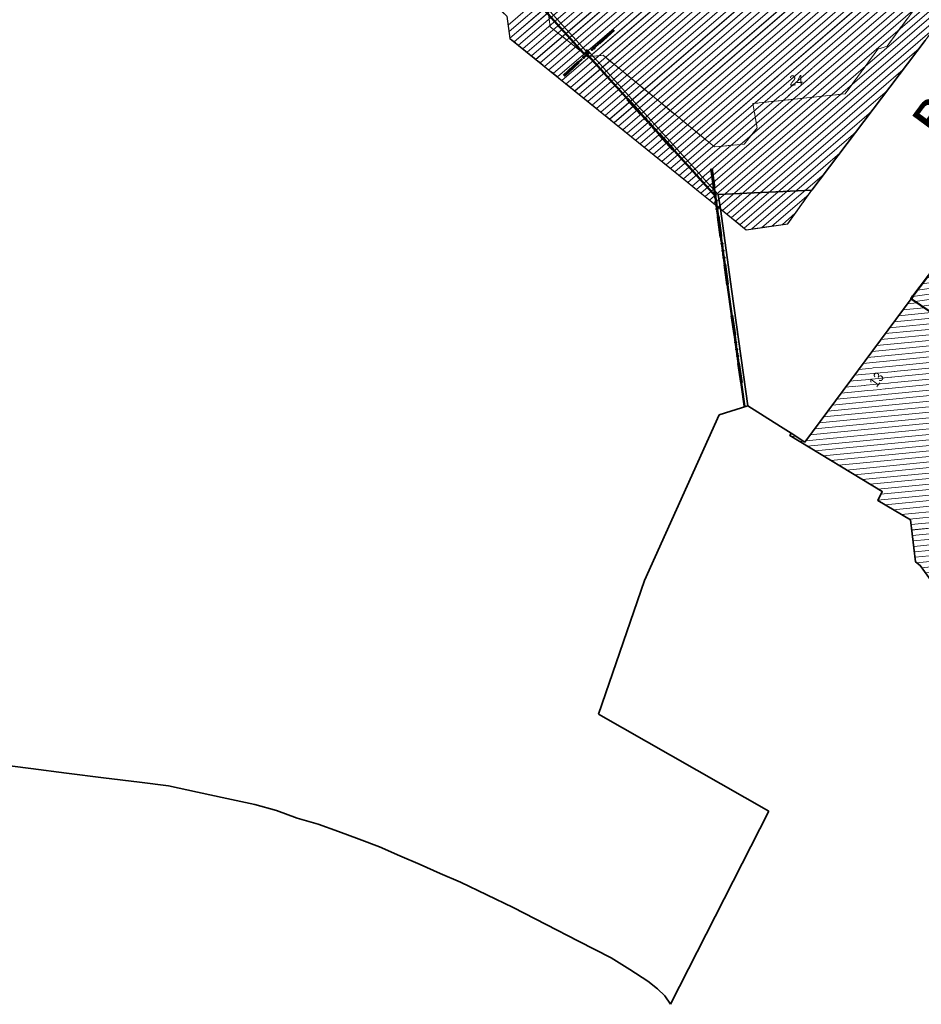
# Model space of a CAD drawing. Header units: millimetres. Extents: x 32365810 to 32368499, y 5620272 to 5622478.
# Tile 10 of 249: x 32366389 to 32366451, y 5620557 to 5620624. Entities that reach past the tile are written whole.
import ezdxf

# ---------------------------------------------------------------- set-up
doc = ezdxf.new("R2010")
doc.units = ezdxf.units.MM
for name, pattern in [('1600.1047', [0]), ('1600.2013', [0, 0]), ('1600.2028', [0]), ('1600.2305', [0.75, 0.5, 0, 0, -0.25]), ('1600.2505', [0]), ('1600.2507', [0])]:
    doc.linetypes.add(name, pattern=pattern)
doc.layers.get('0').update_dxf_attribs({"color": 1, "linetype": 'CONTINUOUS'})
doc.layers.add('_K_Flurstücke_Grenzpunkte', color=251, linetype='CONTINUOUS', lineweight=50)
doc.layers.add('_K_Gebäude', color=251, linetype='CONTINUOUS')
doc.layers.add('_K_Lagebezeichnungen', color=251, linetype='CONTINUOUS')
for name, color, linetype, transparency in [('Flurstücke_Grenzpunkte', 11, 'CONTINUOUS', 0.75), ('Gebäude', 31, 'CONTINUOUS', 0.75), ('Lagebezeichnungen', 12, 'CONTINUOUS', 0.75)]:
    doc.layers.add(name, color=color, linetype=linetype, transparency=transparency)
doc.styles.add('Flurstücksnummer - K 10 700', font='ariali.ttf')
doc.styles.add('Hausnummern NRW', font='arial.ttf', dxfattribs={"width": 0.85})
doc.styles.add('Name - Bauwerken u. Einrichtungen - F 10', font='arialbd.ttf')

# ---------------------------------------------------------------- blocks, each defined once
blk = doc.blocks.new('Flurgrenze_ Begleitsignatur')
at = {"color": 0, "lineweight": -2}
for p, q in [((-0.29, 0), (-0.12, 0)), ((0.12, 0), (0.29, 0))]:
    blk.add_line(p, q, dxfattribs=at)
for p in [(-0.06, 0), (0, 0), (0.06, 0)]:
    blk.add_point(p, dxfattribs=at)
blk = doc.blocks.new('O57')
at = {"layer": 'Gebäude', "color": 7, "linetype": '1600.2507', "lineweight": 18}
for p, q in [((32365902.548, 5622016.155), (32365902.15, 5622016.003)), ((32365904.001, 5622013.363), (32365902.548, 5622016.155)), ((32365902.15, 5622016.003), (32365902.906, 5622014.622)), ((32365902.906, 5622014.622), (32365902.318, 5622012.321)), ((32365904.581, 5622013.187), (32365904.001, 5622013.363)), ((32365906.235, 5622010.511), (32365904.581, 5622013.187)), ((32365902.318, 5622012.321), (32365904.402, 5622008.803)), ((32365906.11, 5622009.718), (32365906.235, 5622010.511)), ((32365907.808, 5622006.938), (32365906.11, 5622009.718)), ((32365904.402, 5622008.803), (32365903.902, 5622006.482)), ((32365908.75, 5622006.664), (32365907.808, 5622006.938)), ((32365903.902, 5622006.482), (32365911.925, 5621993.634)), ((32365911.253, 5622002.4), (32365908.75, 5622006.664)), ((32365968.425, 5622006.091), (32365964.745, 5622001.305)), ((32365969.021, 5622005.605), (32365968.425, 5622006.091)), ((32365968.554, 5622005.033), (32365969.021, 5622005.605)), ((32365968.366, 5622002.784), (32365968.554, 5622005.033)), ((32365958.687, 5621989.88), (32365968.366, 5622002.784)), ((32365910.704, 5622000.398), (32365911.253, 5622002.4)), ((32365962.718, 5622001.458), (32365959.25, 5621996.919)), ((32365963.792, 5622000.783), (32365962.718, 5622001.458)), ((32365964.745, 5622001.305), (32365963.792, 5622000.783)), ((32365912.539, 5621997.839), (32365910.704, 5622000.398)), ((32365913.413, 5621997.724), (32365912.539, 5621997.839)), ((32365914.874, 5621995.629), (32365913.413, 5621997.724)), ((32365959.25, 5621996.919), (32365959.644, 5621994.532)), ((32365914.535, 5621993.561), (32365914.874, 5621995.629)), ((32365959.644, 5621994.532), (32365948.722, 5621979.615)), ((32365911.925, 5621993.634), (32365911.716, 5621991.954)), ((32365924.187, 5621984.6), (32365914.535, 5621993.561)), ((32365911.716, 5621991.954), (32365922.797, 5621981.672)), ((32365951.329, 5621980.008), (32365958.687, 5621989.88)), ((32365925.28, 5621984.719), (32365924.187, 5621984.6)), ((32365925.743, 5621980.952), (32365925.28, 5621984.719)), ((32365922.797, 5621981.672), (32365923.011, 5621980.154)), ((32365928.316, 5621978.898), (32365925.743, 5621980.952)), ((32365923.011, 5621980.154), (32365935.09, 5621970.368)), ((32365943.597, 5621969.81), (32365951.329, 5621980.008)), ((32365948.088, 5621979.41), (32365945.871, 5621976.375)), ((32365948.722, 5621979.615), (32365948.088, 5621979.41)), ((32365928.675, 5621978.934), (32365928.316, 5621978.898)), ((32365929.354, 5621979.003), (32365928.675, 5621978.934)), ((32365936.952, 5621972.755), (32365929.354, 5621979.003)), ((32365945.871, 5621976.375), (32365939.579, 5621975.709)), ((32365939.579, 5621975.709), (32365939.858, 5621974.05)), ((32365939.858, 5621974.05), (32365938.99, 5621972.944)), ((32365938.99, 5621972.944), (32365936.952, 5621972.755)), ((32365935.09, 5621970.368), (32365935.875, 5621969.732)), ((32365941.952, 5621967.505), (32365943.597, 5621969.81)), ((32365935.875, 5621969.732), (32365936.769, 5621969.006)), ((32365936.769, 5621969.006), (32365937.356, 5621968.531)), ((32365937.356, 5621968.531), (32365939.116, 5621967.106)), ((32365939.116, 5621967.106), (32365941.952, 5621967.505))]:
    blk.add_line(p, q, dxfattribs=at)
blk = doc.blocks.new('O343')
at = {"layer": 'Flurstücke_Grenzpunkte', "color": 251, "linetype": '1600.2013', "lineweight": 50, "true_color": 0x566563}
for p, q in [((32365936.995167, 5621969.486844), (32365937.133167, 5621968.499844)), ((32365937.13317, 5621968.499827), (32365937.92217, 5621962.859827)), ((32365937.922171, 5621962.859817), (32365939.012171, 5621955.070817))]:
    blk.add_line(p, q, dxfattribs=at)
at = {"layer": 'Flurstücke_Grenzpunkte', "color": 251, "lineweight": 50, "true_color": 0x566563, "xscale": 5, "yscale": 5, "zscale": 5}
for p, rotation in [((32365937.064167, 5621968.993344), 277.959362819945), ((32365937.52767, 5621965.679827), 277.963632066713), ((32365938.467171, 5621958.965317), 277.966291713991)]:
    blk.add_blockref('Flurgrenze_ Begleitsignatur', p, dxfattribs=dict(at, rotation=rotation))
blk = doc.blocks.new('O365')
at = {"layer": 'Flurstücke_Grenzpunkte', "color": 251, "linetype": '1600.2013', "lineweight": 50, "true_color": 0x566563}
blk.add_line((32365928.104358, 5621979.228819), (32365937.051358, 5621969.366819), dxfattribs=at)
at = {"layer": 'Flurstücke_Grenzpunkte', "color": 251, "lineweight": 50, "true_color": 0x566563, "xscale": 5, "yscale": 5, "zscale": 5, "rotation": 312.214932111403}
blk.add_blockref('Flurgrenze_ Begleitsignatur', (32365932.577858, 5621974.297819), dxfattribs=at)
blk = doc.blocks.new('O381')
at = {"layer": 'Flurstücke_Grenzpunkte', "color": 251, "linetype": '1600.2013', "lineweight": 50, "true_color": 0x566563}
blk.add_line((32365918.260325, 5621989.916856), (32365928.021325, 5621979.152856), dxfattribs=at)
at = {"layer": 'Flurstücke_Grenzpunkte', "color": 251, "lineweight": 50, "true_color": 0x566563, "xscale": 5, "yscale": 5, "zscale": 5, "rotation": 312.202339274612}
blk.add_blockref('Flurgrenze_ Begleitsignatur', (32365923.140825, 5621984.534856), dxfattribs=at)
blk = doc.blocks.new('O385')
at = {"layer": 'Flurstücke_Grenzpunkte', "color": 251, "linetype": '1600.2013', "lineweight": 50, "true_color": 0x566563}
blk.add_line((32365928.339947, 5621979.138057), (32365928.422947, 5621979.214057), dxfattribs=at)
at = {"layer": 'Flurstücke_Grenzpunkte', "color": 251, "lineweight": 50, "true_color": 0x566563, "xscale": 5, "yscale": 5, "zscale": 5, "rotation": 42.479170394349}
blk.add_blockref('Flurgrenze_ Begleitsignatur', (32365928.381447, 5621979.176057), dxfattribs=at)
blk = doc.blocks.new('O446')
at = {"layer": 'Gebäude', "color": 7, "linetype": '1600.2305', "lineweight": 18}
for p, q in [((32365902.15, 5622016.003), (32365902.906, 5622014.622)), ((32365902.906, 5622014.622), (32365902.318, 5622012.321)), ((32365902.318, 5622012.321), (32365904.402, 5622008.803)), ((32365904.402, 5622008.803), (32365903.902, 5622006.482)), ((32365903.902, 5622006.482), (32365911.925, 5621993.634)), ((32365968.554, 5622005.033), (32365969.021, 5622005.605)), ((32365968.366, 5622002.784), (32365968.554, 5622005.033)), ((32365958.687, 5621989.88), (32365968.366, 5622002.784)), ((32365911.925, 5621993.634), (32365911.716, 5621991.954)), ((32365911.716, 5621991.954), (32365922.797, 5621981.672)), ((32365951.329, 5621980.008), (32365958.687, 5621989.88)), ((32365922.797, 5621981.672), (32365923.011, 5621980.154)), ((32365923.011, 5621980.154), (32365935.09, 5621970.368)), ((32365943.597, 5621969.81), (32365951.329, 5621980.008)), ((32365935.09, 5621970.368), (32365935.875, 5621969.732)), ((32365941.952, 5621967.505), (32365943.597, 5621969.81)), ((32365935.875, 5621969.732), (32365936.769, 5621969.006)), ((32365936.769, 5621969.006), (32365937.356, 5621968.531)), ((32365937.356, 5621968.531), (32365939.116, 5621967.106)), ((32365939.116, 5621967.106), (32365941.952, 5621967.505))]:
    blk.add_line(p, q, dxfattribs=at)
blk = doc.blocks.new('O788')
at = {"layer": 'Flurstücke_Grenzpunkte', "color": 7, "linetype": '1600.2028', "lineweight": 35}
for p, q in [((32365950.359, 5621962.4), (32365943.127, 5621952.633)), ((32365957.633, 5621957.465), (32365950.359, 5621962.4)), ((32365960.686, 5621955.393), (32365957.633, 5621957.465)), ((32365961.309, 5621954.97), (32365960.686, 5621955.393)), ((32365962.962, 5621954.528), (32365961.309, 5621954.97)), ((32365963.072, 5621954.66), (32365962.962, 5621954.528)), ((32365971.079, 5621947.828), (32365963.072, 5621954.66)), ((32365942.175, 5621953.237), (32365942.096, 5621953.076)), ((32365942.096, 5621953.076), (32365948.385, 5621949.259)), ((32365943.127, 5621952.633), (32365942.175, 5621953.237)), ((32365948.385, 5621949.259), (32365948.085, 5621948.65)), ((32365948.085, 5621948.65), (32365950.321, 5621947.335)), ((32365962.863, 5621937.845), (32365971.079, 5621947.828)), ((32365950.321, 5621947.335), (32365950.671, 5621944.469)), ((32365950.671, 5621944.469), (32365950.993, 5621944.206)), ((32365950.993, 5621944.206), (32365953.661, 5621940.478)), ((32365953.661, 5621940.478), (32365956.559, 5621936.431)), ((32365958.67, 5621935.44), (32365962.422, 5621938.419)), ((32365962.422, 5621938.419), (32365962.863, 5621937.845)), ((32365956.559, 5621936.431), (32365958.67, 5621935.44))]:
    blk.add_line(p, q, dxfattribs=at)
at = {"layer": 'Flurstücke_Grenzpunkte', "color": 7, "lineweight": 18, "insert": (32365957.41, 5621949.156), "char_height": 0.95, "attachment_point": 5, "line_spacing_factor": 0.69, "style": 'Flurstücksnummer - K 10 700', "bg_fill": 2}
blk.add_mtext('\\S1163/163;', dxfattribs=at)
blk = doc.blocks.new('O898')
at = {"layer": 'Flurstücke_Grenzpunkte', "color": 7, "linetype": '1600.2028', "lineweight": 35}
for p, q in [((32365951.329, 5621980.008), (32365943.597, 5621969.81)), ((32365943.597, 5621969.81), (32365937.218, 5621969.518)), ((32365950.484, 5621962.568), (32365956.182, 5621970.109)), ((32365937.218, 5621969.518), (32365937.356, 5621968.531)), ((32365937.356, 5621968.531), (32365938.145, 5621962.891)), ((32365938.145, 5621962.891), (32365939.235, 5621955.102)), ((32365950.359, 5621962.4), (32365943.127, 5621952.633)), ((32365950.359, 5621962.4), (32365950.484, 5621962.568)), ((32365939.235, 5621955.102), (32365941.451, 5621953.695)), ((32365941.451, 5621953.695), (32365942.175, 5621953.237)), ((32365943.127, 5621952.633), (32365942.175, 5621953.237))]:
    blk.add_line(p, q, dxfattribs=at)
blk = doc.blocks.new('O997')
at = {"layer": 'Flurstücke_Grenzpunkte', "color": 7, "linetype": '1600.2028', "lineweight": 35}
for p, q in [((32365928.188, 5621979.304), (32365918.427, 5621990.068)), ((32365928.271, 5621979.38), (32365928.188, 5621979.304)), ((32365937.218, 5621969.518), (32365928.271, 5621979.38)), ((32365937.218, 5621969.518), (32365937.356, 5621968.531)), ((32365937.356, 5621968.531), (32365938.145, 5621962.891)), ((32365938.145, 5621962.891), (32365939.235, 5621955.102)), ((32365937.276, 5621954.48), (32365939.235, 5621955.102)), ((32365932.175, 5621943.183), (32365937.276, 5621954.48)), ((32365929.051, 5621934.087), (32365932.175, 5621943.183)), ((32365940.66, 5621927.469), (32365929.051, 5621934.087)), ((32365887.886, 5621930.678), (32365890.323, 5621930.371)), ((32365890.323, 5621930.371), (32365892.771, 5621930.062)), ((32365892.771, 5621930.062), (32365895.282, 5621929.746)), ((32365895.282, 5621929.746), (32365897.746, 5621929.436)), ((32365897.746, 5621929.436), (32365899.729, 5621929.187)), ((32365899.729, 5621929.187), (32365901.71, 5621928.762)), ((32365901.71, 5621928.762), (32365903.689, 5621928.338)), ((32365903.689, 5621928.338), (32365905.617, 5621927.924)), ((32365905.617, 5621927.924), (32365907.079, 5621927.523)), ((32365907.079, 5621927.523), (32365908.488, 5621926.999)), ((32365933.959, 5621914.301), (32365940.66, 5621927.469)), ((32365908.488, 5621926.999), (32365909.918, 5621926.586)), ((32365909.918, 5621926.586), (32365911.313, 5621926.071)), ((32365911.313, 5621926.071), (32365912.723, 5621925.551)), ((32365912.723, 5621925.551), (32365914.115, 5621925.037)), ((32365914.115, 5621925.037), (32365915.503, 5621924.43)), ((32365915.503, 5621924.43), (32365916.888, 5621923.824)), ((32365916.888, 5621923.824), (32365918.258, 5621923.225)), ((32365918.258, 5621923.225), (32365919.637, 5621922.623)), ((32365919.637, 5621922.623), (32365923.224, 5621920.892)), ((32365923.224, 5621920.892), (32365925.47, 5621919.744)), ((32365925.47, 5621919.744), (32365927.681, 5621918.614)), ((32365927.681, 5621918.614), (32365929.901, 5621917.479)), ((32365929.901, 5621917.479), (32365931.18, 5621916.676)), ((32365931.18, 5621916.676), (32365932.42, 5621915.869)), ((32365932.42, 5621915.869), (32365933.07, 5621915.364)), ((32365933.07, 5621915.364), (32365933.581, 5621914.884)), ((32365933.581, 5621914.884), (32365933.959, 5621914.301))]:
    blk.add_line(p, q, dxfattribs=at)
blk = doc.blocks.new('O1044')
at = {"layer": 'Flurstücke_Grenzpunkte', "color": 7, "linetype": '1600.2028', "lineweight": 35}
for p, q in [((32365928.188, 5621979.304), (32365918.427, 5621990.068)), ((32365951.329, 5621980.008), (32365943.597, 5621969.81)), ((32365928.271, 5621979.38), (32365928.188, 5621979.304)), ((32365937.218, 5621969.518), (32365928.271, 5621979.38)), ((32365943.597, 5621969.81), (32365937.218, 5621969.518))]:
    blk.add_line(p, q, dxfattribs=at)
blk = doc.blocks.new('O1563')
at = {"layer": 'Flurstücke_Grenzpunkte', "color": 7, "linetype": '1600.2028', "lineweight": 35}
for p, q in [((32365950.484, 5621962.568), (32365956.182, 5621970.109)), ((32365956.182, 5621970.109), (32365966.128, 5621962.642)), ((32365950.359, 5621962.4), (32365950.484, 5621962.568)), ((32365957.633, 5621957.465), (32365950.359, 5621962.4)), ((32365966.128, 5621962.642), (32365966.668, 5621962.236)), ((32365966.668, 5621962.236), (32365979.735, 5621952.428)), ((32365960.686, 5621955.393), (32365957.633, 5621957.465)), ((32365961.309, 5621954.97), (32365960.686, 5621955.393)), ((32365962.962, 5621954.528), (32365961.309, 5621954.97)), ((32365963.072, 5621954.66), (32365962.962, 5621954.528)), ((32365971.079, 5621947.828), (32365963.072, 5621954.66)), ((32365976.868, 5621948.359), (32365979.735, 5621952.428)), ((32365974.669, 5621945.238), (32365976.868, 5621948.359)), ((32365971.876, 5621947.148), (32365971.079, 5621947.828)), ((32365974.669, 5621945.238), (32365971.876, 5621947.148))]:
    blk.add_line(p, q, dxfattribs=at)
at = {"layer": 'Flurstücke_Grenzpunkte', "color": 7, "lineweight": 18, "insert": (32365967.657, 5621957.923), "char_height": 0.95, "attachment_point": 5, "line_spacing_factor": 0.69, "style": 'Flurstücksnummer - K 10 700', "bg_fill": 2}
blk.add_mtext('\\S921/168;', dxfattribs=at)
blk = doc.blocks.new('O2405')
at = {"layer": 'Gebäude', "color": 7, "linetype": '1600.2505', "lineweight": 18}
for p, q in [((32365956.182, 5621970.109), (32365950.484, 5621962.568)), ((32365966.128, 5621962.642), (32365956.182, 5621970.109)), ((32365950.484, 5621962.568), (32365950.359, 5621962.4)), ((32365950.359, 5621962.4), (32365957.633, 5621957.465)), ((32365963.682, 5621959.384), (32365966.128, 5621962.642)), ((32365960.686, 5621955.393), (32365963.682, 5621959.384)), ((32365957.633, 5621957.465), (32365960.686, 5621955.393))]:
    blk.add_line(p, q, dxfattribs=at)
at = {"layer": 'Lagebezeichnungen', "color": 7, "lineweight": 18, "insert": (32365954.857, 5621965.523), "char_height": 0.7, "attachment_point": 8, "rotation": 52.93514, "line_spacing_factor": 0.69, "style": 'Hausnummern NRW', "bg_fill": 2}
blk.add_mtext('11', dxfattribs=at)
blk = doc.blocks.new('O2844')
at = {"layer": 'Gebäude', "color": 7, "linetype": '1600.2505', "lineweight": 18}
for p, q in [((32365922.797, 5621981.672), (32365923.011, 5621980.154)), ((32365923.011, 5621980.154), (32365935.09, 5621970.368)), ((32365943.597, 5621969.81), (32365951.329, 5621980.008)), ((32365935.09, 5621970.368), (32365935.875, 5621969.732)), ((32365941.952, 5621967.505), (32365943.597, 5621969.81)), ((32365935.875, 5621969.732), (32365936.769, 5621969.006)), ((32365936.769, 5621969.006), (32365937.356, 5621968.531)), ((32365937.356, 5621968.531), (32365939.116, 5621967.106)), ((32365939.116, 5621967.106), (32365941.952, 5621967.505))]:
    blk.add_line(p, q, dxfattribs=at)
at = {"layer": 'Lagebezeichnungen', "color": 7, "lineweight": 18, "insert": (32365942.525, 5621977.297), "char_height": 0.7, "attachment_point": 5, "rotation": 2.46689, "line_spacing_factor": 0.69, "style": 'Hausnummern NRW', "bg_fill": 2}
blk.add_mtext('24', dxfattribs=at)
blk = doc.blocks.new('O2858')
at = {"layer": 'Gebäude', "color": 7, "linetype": '1600.2505', "lineweight": 18}
for p, q in [((32365950.359, 5621962.4), (32365943.127, 5621952.633)), ((32365950.359, 5621962.4), (32365957.633, 5621957.465)), ((32365957.633, 5621957.465), (32365960.686, 5621955.393)), ((32365960.686, 5621955.393), (32365961.309, 5621954.97)), ((32365961.309, 5621954.97), (32365962.962, 5621954.528)), ((32365962.962, 5621954.528), (32365963.072, 5621954.66)), ((32365963.072, 5621954.66), (32365971.079, 5621947.828)), ((32365942.175, 5621953.237), (32365942.096, 5621953.076)), ((32365942.096, 5621953.076), (32365948.385, 5621949.259)), ((32365943.127, 5621952.633), (32365942.175, 5621953.237)), ((32365948.385, 5621949.259), (32365948.085, 5621948.65)), ((32365948.085, 5621948.65), (32365950.321, 5621947.335)), ((32365971.079, 5621947.828), (32365962.863, 5621937.845)), ((32365950.321, 5621947.335), (32365950.671, 5621944.469)), ((32365950.671, 5621944.469), (32365950.993, 5621944.206)), ((32365950.993, 5621944.206), (32365953.661, 5621940.478)), ((32365953.661, 5621940.478), (32365956.559, 5621936.431)), ((32365958.67, 5621935.44), (32365962.422, 5621938.419)), ((32365962.422, 5621938.419), (32365962.863, 5621937.845)), ((32365956.559, 5621936.431), (32365958.67, 5621935.44))]:
    blk.add_line(p, q, dxfattribs=at)
at = {"layer": 'Lagebezeichnungen', "color": 7, "lineweight": 18, "insert": (32365948.294, 5621956.684), "char_height": 0.7, "attachment_point": 8, "rotation": 53.46264, "line_spacing_factor": 0.69, "style": 'Hausnummern NRW', "bg_fill": 2}
blk.add_mtext('13', dxfattribs=at)
blk = doc.blocks.new('*X1158')
at = {"color": 253, "linetype": '1600.1047', "lineweight": 18, "true_color": 0xb2b2b2}
for p, q in [((32365955.93445, 5621969.781381), (32365956.509364, 5621969.86323)), ((32365955.293035, 5621968.932503), (32365957.357584, 5621969.226426)), ((32365955.613743, 5621969.356942), (32365956.933474, 5621969.544828)), ((32365954.65162, 5621968.083624), (32365958.205803, 5621968.589622)), ((32365954.972328, 5621968.508063), (32365957.781693, 5621968.908024)), ((32365954.010205, 5621967.234745), (32365959.054022, 5621967.952817)), ((32365954.330913, 5621967.659185), (32365958.629913, 5621968.271219)), ((32365953.36879, 5621966.385867), (32365959.902242, 5621967.316013)), ((32365953.689498, 5621966.810306), (32365959.478132, 5621967.634415)), ((32365952.727375, 5621965.536988), (32365960.750461, 5621966.679209)), ((32365953.048083, 5621965.961427), (32365960.326352, 5621966.997611)), ((32365951.765253, 5621964.26367), (32365962.022791, 5621965.724003)), ((32365952.08596, 5621964.688109), (32365961.598681, 5621966.042405)), ((32365952.406668, 5621965.112549), (32365961.174571, 5621966.360807)), ((32365951.123838, 5621963.414791), (32365962.87101, 5621965.087198)), ((32365951.444545, 5621963.839231), (32365962.4469, 5621965.4056)), ((32365950.48245, 5621962.565916), (32365963.71923, 5621964.450394)), ((32365950.80313, 5621962.990352), (32365963.29512, 5621964.768796)), ((32365950.639747, 5621962.209529), (32365964.143339, 5621964.131992)), ((32365951.101219, 5621961.896446), (32365964.567449, 5621963.81359)), ((32365951.562691, 5621961.583363), (32365964.991559, 5621963.495188)), ((32365952.024163, 5621961.27028), (32365965.415668, 5621963.176786)), ((32365952.485635, 5621960.957197), (32365965.839778, 5621962.858384)), ((32365952.947108, 5621960.644114), (32365966.025979, 5621962.506111)), ((32365953.40858, 5621960.331031), (32365965.70757, 5621962.081999)), ((32365953.870052, 5621960.017949), (32365965.38916, 5621961.657887)), ((32365954.331524, 5621959.704866), (32365965.07075, 5621961.233775)), ((32365954.792996, 5621959.391783), (32365964.752341, 5621960.809662)), ((32365955.254469, 5621959.0787), (32365964.433931, 5621960.38555)), ((32365955.715941, 5621958.765617), (32365964.115522, 5621959.961438)), ((32365956.177413, 5621958.452534), (32365963.797112, 5621959.537326)), ((32365956.638885, 5621958.139451), (32365963.478726, 5621959.113217)), ((32365957.100357, 5621957.826368), (32365963.160354, 5621958.68911)), ((32365957.561829, 5621957.513285), (32365962.841981, 5621958.265003)), ((32365958.023191, 5621957.200186), (32365962.523609, 5621957.840896)), ((32365958.484532, 5621956.887085), (32365962.205237, 5621957.416789)), ((32365958.945873, 5621956.573983), (32365961.886864, 5621956.992683)), ((32365959.407215, 5621956.260882), (32365961.568492, 5621956.568576)), ((32365959.868556, 5621955.94778), (32365961.250119, 5621956.144469)), ((32365960.329897, 5621955.634679), (32365960.931747, 5621955.720362))]:
    blk.add_line(p, q, dxfattribs=at)
blk = doc.blocks.new('*X1286')
at = {"color": 253, "linetype": '1600.1047', "lineweight": 18, "true_color": 0xb2b2b2}
for p, q in [((32365922.883676, 5621981.057164), (32365960.1663, 5622013.155822)), ((32365922.945885, 5621980.615888), (32365960.451835, 5622012.906819)), ((32365923.008094, 5621980.174611), (32365960.73737, 5622012.657815)), ((32365923.293279, 5621979.925307), (32365961.012119, 5622012.399527)), ((32365923.589389, 5621979.685408), (32365961.285232, 5622012.139828)), ((32365923.885499, 5621979.44551), (32365961.558344, 5622011.88013)), ((32365924.181609, 5621979.205612), (32365961.831456, 5622011.620432)), ((32365924.477719, 5621978.965713), (32365962.104568, 5622011.360733)), ((32365924.773829, 5621978.725815), (32365962.377681, 5622011.101035)), ((32365925.069939, 5621978.485917), (32365962.650793, 5622010.841337)), ((32365925.366049, 5621978.246018), (32365962.923905, 5622010.581638)), ((32365925.662159, 5621978.00612), (32365963.210306, 5622010.333381)), ((32365925.958269, 5621977.766222), (32365963.505819, 5622010.092968)), ((32365926.254379, 5621977.526323), (32365963.801332, 5622009.852556)), ((32365926.550489, 5621977.286425), (32365964.096844, 5622009.612143)), ((32365926.846599, 5621977.046527), (32365964.392357, 5622009.371731)), ((32365927.142709, 5621976.806628), (32365964.68787, 5622009.131318)), ((32365927.438819, 5621976.56673), (32365964.983383, 5622008.890906)), ((32365927.734929, 5621976.326832), (32365965.278895, 5622008.650493)), ((32365928.031039, 5621976.086933), (32365965.574408, 5622008.410081)), ((32365928.327149, 5621975.847035), (32365965.869921, 5622008.169668)), ((32365928.623259, 5621975.607137), (32365966.165434, 5622007.929256)), ((32365928.919369, 5621975.367238), (32365966.460946, 5622007.688843)), ((32365929.215479, 5621975.12734), (32365966.756459, 5622007.448431)), ((32365929.511588, 5621974.887441), (32365967.051972, 5622007.208018)), ((32365929.807698, 5621974.647543), (32365967.347485, 5622006.967606)), ((32365930.103808, 5621974.407645), (32365967.642997, 5622006.727193)), ((32365930.399918, 5621974.167746), (32365967.93851, 5622006.486781)), ((32365930.696028, 5621973.927848), (32365968.234023, 5622006.246368)), ((32365930.992138, 5621973.68795), (32365968.529418, 5622006.005854)), ((32365931.288248, 5621973.448051), (32365968.824597, 5622005.765154)), ((32365931.584358, 5621973.208153), (32365968.565946, 5622005.047631)), ((32365931.880468, 5621972.968255), (32365968.509819, 5622004.504473)), ((32365932.176578, 5621972.728356), (32365968.465246, 5622003.971263)), ((32365932.472688, 5621972.488458), (32365968.420674, 5622003.438052)), ((32365932.768798, 5621972.24856), (32365968.376101, 5622002.904841)), ((32365933.064908, 5621972.008661), (32365967.555627, 5622001.703614)), ((32365933.361018, 5621971.768763), (32365966.507781, 5622000.30663)), ((32365933.657128, 5621971.528865), (32365965.459934, 5621998.909646)), ((32365933.953238, 5621971.288966), (32365964.412088, 5621997.512662)), ((32365934.249348, 5621971.049068), (32365963.364242, 5621996.115678)), ((32365934.545458, 5621970.80917), (32365962.316395, 5621994.718694)), ((32365934.841568, 5621970.569271), (32365961.268549, 5621993.32171)), ((32365935.137677, 5621970.329372), (32365960.220703, 5621991.924726)), ((32365935.433783, 5621970.08947), (32365959.172856, 5621990.527742)), ((32365935.729888, 5621969.849568), (32365958.134916, 5621989.139286)), ((32365936.025823, 5621969.609519), (32365957.10554, 5621987.758204)), ((32365936.321595, 5621969.369329), (32365956.076163, 5621986.377122)), ((32365936.617366, 5621969.129139), (32365955.046787, 5621984.996039)), ((32365936.913386, 5621968.889163), (32365954.017411, 5621983.614957)), ((32365937.209667, 5621968.649412), (32365952.988034, 5621982.233875)), ((32365937.505907, 5621968.409626), (32365951.958658, 5621980.852792)), ((32365937.802107, 5621968.169805), (32365950.909439, 5621979.454627)), ((32365938.098307, 5621967.929984), (32365949.828963, 5621978.02955)), ((32365938.394507, 5621967.690163), (32365948.748487, 5621976.604474)), ((32365938.690707, 5621967.450342), (32365947.668012, 5621975.179397)), ((32365938.986907, 5621967.210521), (32365946.587536, 5621973.75432)), ((32365939.503595, 5621967.160531), (32365945.50706, 5621972.329244)), ((32365940.190615, 5621967.257189), (32365944.426584, 5621970.904167)), ((32365940.877635, 5621967.353846), (32365943.384319, 5621969.511988)), ((32365941.564655, 5621967.450504), (32365942.468399, 5621968.228587))]:
    blk.add_line(p, q, dxfattribs=at)
blk = doc.blocks.new('*X1288')
at = {"color": 253, "linetype": '1600.1047', "lineweight": 18, "true_color": 0xb2b2b2}
for p, q in [((32365951.257415, 5621961.790476), (32365949.803121, 5621961.649271)), ((32365950.771607, 5621962.120069), (32365950.103707, 5621962.05522)), ((32365952.229033, 5621961.131288), (32365949.201949, 5621960.837373)), ((32365951.743224, 5621961.460882), (32365949.502535, 5621961.243322)), ((32365953.20065, 5621960.4721), (32365948.600777, 5621960.025475)), ((32365952.714841, 5621960.801694), (32365948.901363, 5621960.431424)), ((32365954.172267, 5621959.812912), (32365947.999605, 5621959.213577)), ((32365953.686459, 5621960.142506), (32365948.300191, 5621959.619526)), ((32365955.143885, 5621959.153725), (32365947.398433, 5621958.401679)), ((32365954.658076, 5621959.483319), (32365947.699019, 5621958.807628)), ((32365956.115502, 5621958.494537), (32365946.797261, 5621957.589781)), ((32365955.629693, 5621958.824131), (32365947.097847, 5621957.99573)), ((32365957.087119, 5621957.835349), (32365946.19609, 5621956.777884)), ((32365956.601311, 5621958.164943), (32365946.496676, 5621957.183833)), ((32365958.058609, 5621957.176149), (32365945.594918, 5621955.965986)), ((32365957.572928, 5621957.505755), (32365945.895504, 5621956.371935)), ((32365959.029934, 5621956.516933), (32365944.993746, 5621955.154088)), ((32365958.544272, 5621956.846541), (32365945.294332, 5621955.560037)), ((32365960.00126, 5621955.857717), (32365944.392574, 5621954.34219)), ((32365959.515597, 5621956.187325), (32365944.69316, 5621954.748139)), ((32365960.972476, 5621955.19849), (32365943.791402, 5621953.530292)), ((32365960.486923, 5621955.528109), (32365944.091988, 5621953.936241)), ((32365962.659832, 5621954.608797), (32365943.19023, 5621952.718394)), ((32365963.480215, 5621954.311689), (32365943.290006, 5621952.351319)), ((32365961.626153, 5621954.885196), (32365943.490816, 5621953.124343)), ((32365963.083767, 5621954.649959), (32365963.06186, 5621954.647832)), ((32365963.876663, 5621953.973419), (32365943.82516, 5621952.026516)), ((32365942.50364, 5621953.028493), (32365942.219697, 5621953.000924)), ((32365964.273111, 5621953.635148), (32365944.360314, 5621951.701713)), ((32365964.669558, 5621953.296878), (32365944.895469, 5621951.376911)), ((32365943.018661, 5621952.701736), (32365942.754852, 5621952.676121)), ((32365965.066006, 5621952.958607), (32365945.430623, 5621951.052108)), ((32365965.462454, 5621952.620337), (32365945.965777, 5621950.727305)), ((32365965.858902, 5621952.282067), (32365946.500932, 5621950.402503)), ((32365966.255349, 5621951.943796), (32365947.036086, 5621950.0777)), ((32365966.651797, 5621951.605526), (32365947.57124, 5621949.752897)), ((32365967.048245, 5621951.267256), (32365948.106394, 5621949.428095)), ((32365967.84114, 5621950.590715), (32365948.096636, 5621948.67362)), ((32365967.444692, 5621950.928985), (32365948.291556, 5621949.06931)), ((32365968.237588, 5621950.252444), (32365948.602037, 5621948.345929)), ((32365968.634036, 5621949.914174), (32365949.151897, 5621948.022554)), ((32365969.030483, 5621949.575904), (32365949.701757, 5621947.699179)), ((32365969.426931, 5621949.237633), (32365950.251617, 5621947.375804)), ((32365969.823379, 5621948.899363), (32365950.360734, 5621947.009636)), ((32365970.219827, 5621948.561093), (32365950.406206, 5621946.637287)), ((32365970.616274, 5621948.222822), (32365950.451677, 5621946.264939)), ((32365971.012722, 5621947.884552), (32365950.497149, 5621945.89259)), ((32365970.798335, 5621947.486972), (32365950.542621, 5621945.520242)), ((32365970.461329, 5621947.077487), (32365950.588092, 5621945.147894)), ((32365970.124323, 5621946.668002), (32365950.633564, 5621944.775545)), ((32365969.787317, 5621946.258517), (32365950.743859, 5621944.409491)), ((32365969.450311, 5621945.849032), (32365951.092761, 5621944.066604)), ((32365969.113305, 5621945.439547), (32365951.344878, 5621943.71432)), ((32365968.776299, 5621945.030062), (32365951.596996, 5621943.362036)), ((32365968.439293, 5621944.620577), (32365951.849113, 5621943.009751)), ((32365968.102288, 5621944.211091), (32365952.101231, 5621942.657467)), ((32365967.765282, 5621943.801606), (32365952.353348, 5621942.305183)), ((32365967.428276, 5621943.392121), (32365952.605466, 5621941.952899)), ((32365967.09127, 5621942.982636), (32365952.857583, 5621941.600615)), ((32365966.754264, 5621942.573151), (32365953.109701, 5621941.248331)), ((32365966.417258, 5621942.163666), (32365953.361818, 5621940.896047)), ((32365966.080252, 5621941.754181), (32365953.613936, 5621940.543763)), ((32365965.743246, 5621941.344696), (32365953.866166, 5621940.191489)), ((32365965.40624, 5621940.935211), (32365954.118422, 5621939.839219)), ((32365965.069235, 5621940.525725), (32365954.370678, 5621939.486948)), ((32365964.732229, 5621940.11624), (32365954.622934, 5621939.134677)), ((32365964.395223, 5621939.706755), (32365954.875191, 5621938.782407)), ((32365964.058217, 5621939.29727), (32365955.127447, 5621938.430136)), ((32365963.721211, 5621938.887785), (32365955.379703, 5621938.077865)), ((32365962.373031, 5621938.38012), (32365955.631959, 5621937.725595)), ((32365963.384205, 5621938.4783), (32365962.446398, 5621938.387243)), ((32365961.832389, 5621937.950863), (32365955.884215, 5621937.373324)), ((32365963.047199, 5621938.068815), (32365962.715769, 5621938.036634)), ((32365961.291747, 5621937.521605), (32365956.136471, 5621937.021053)), ((32365960.751104, 5621937.092348), (32365956.388727, 5621936.668783)), ((32365960.210462, 5621936.663091), (32365956.775133, 5621936.329537)), ((32365959.66982, 5621936.233834), (32365957.440157, 5621936.017344)), ((32365959.129178, 5621935.804576), (32365958.105182, 5621935.705151))]:
    blk.add_line(p, q, dxfattribs=at)

msp = doc.modelspace()

# ---------------------------------------------------------------- linework, layer by layer
at = {"layer": '_K_Flurstücke_Grenzpunkte', "linetype": '1600.2013', "lineweight": 35}
for p, q in [((32366418.086, 5620632.171), (32366427.847, 5620621.407)), ((32366427.93, 5620621.482), (32366436.877, 5620611.62)), ((32366428.165, 5620621.392), (32366428.248, 5620621.468)), ((32366436.821, 5620611.741), (32366436.959, 5620610.754)), ((32366436.959, 5620610.753), (32366437.748, 5620605.113)), ((32366437.748, 5620605.113), (32366438.838, 5620597.324))]:
    msp.add_line(p, q, dxfattribs=at)
at = {"layer": '_K_Flurstücke_Grenzpunkte', "linetype": '1600.2028', "lineweight": 35}
for p, q in [((32366428.013, 5620621.558), (32366418.252, 5620632.322)), ((32366428.013, 5620621.558), (32366418.252, 5620632.322)), ((32366451.154, 5620622.262), (32366443.422, 5620612.064)), ((32366451.154, 5620622.262), (32366443.422, 5620612.064)), ((32366428.096, 5620621.634), (32366428.013, 5620621.558)), ((32366428.096, 5620621.634), (32366428.013, 5620621.558)), ((32366437.043, 5620611.772), (32366428.096, 5620621.634)), ((32366437.043, 5620611.772), (32366428.096, 5620621.634)), ((32366443.422, 5620612.064), (32366437.043, 5620611.772)), ((32366443.422, 5620612.064), (32366437.043, 5620611.772)), ((32366437.043, 5620611.772), (32366437.181, 5620610.785)), ((32366437.043, 5620611.772), (32366437.181, 5620610.785)), ((32366450.309, 5620604.822), (32366456.007, 5620612.363)), ((32366437.181, 5620610.785), (32366437.97, 5620605.145)), ((32366437.181, 5620610.785), (32366437.97, 5620605.145)), ((32366437.97, 5620605.145), (32366439.06, 5620597.356)), ((32366437.97, 5620605.145), (32366439.06, 5620597.356)), ((32366450.184, 5620604.654), (32366442.952, 5620594.887)), ((32366450.184, 5620604.654), (32366442.952, 5620594.887)), ((32366450.184, 5620604.654), (32366450.309, 5620604.822)), ((32366457.458, 5620599.719), (32366450.184, 5620604.654)), ((32366437.101, 5620596.734), (32366439.06, 5620597.356)), ((32366439.06, 5620597.356), (32366441.276, 5620595.949)), ((32366432, 5620585.437), (32366437.101, 5620596.734)), ((32366441.276, 5620595.949), (32366442, 5620595.491)), ((32366442, 5620595.491), (32366441.921, 5620595.33)), ((32366441.921, 5620595.33), (32366448.21, 5620591.513)), ((32366442.952, 5620594.887), (32366442, 5620595.491)), ((32366442.952, 5620594.887), (32366442, 5620595.491)), ((32366448.21, 5620591.513), (32366447.91, 5620590.904)), ((32366447.91, 5620590.904), (32366450.146, 5620589.589)), ((32366450.146, 5620589.589), (32366450.496, 5620586.723)), ((32366450.496, 5620586.723), (32366450.818, 5620586.46)), ((32366450.818, 5620586.46), (32366453.486, 5620582.732)), ((32366428.876, 5620576.341), (32366432, 5620585.437)), ((32366440.485, 5620569.723), (32366428.876, 5620576.341)), ((32366387.711, 5620572.932), (32366390.148, 5620572.625)), ((32366390.148, 5620572.625), (32366392.596, 5620572.316)), ((32366392.596, 5620572.316), (32366395.107, 5620572)), ((32366395.107, 5620572), (32366397.571, 5620571.69)), ((32366397.571, 5620571.69), (32366399.554, 5620571.441)), ((32366399.554, 5620571.441), (32366401.535, 5620571.016)), ((32366401.535, 5620571.016), (32366403.514, 5620570.592)), ((32366403.514, 5620570.592), (32366405.442, 5620570.178)), ((32366405.442, 5620570.178), (32366406.904, 5620569.777)), ((32366406.904, 5620569.777), (32366408.313, 5620569.253)), ((32366433.784, 5620556.555), (32366440.485, 5620569.723)), ((32366408.313, 5620569.253), (32366409.743, 5620568.84)), ((32366409.743, 5620568.84), (32366411.138, 5620568.325)), ((32366411.138, 5620568.325), (32366412.548, 5620567.805)), ((32366412.548, 5620567.805), (32366413.94, 5620567.291)), ((32366413.94, 5620567.291), (32366415.328, 5620566.684)), ((32366415.328, 5620566.684), (32366416.713, 5620566.078)), ((32366416.713, 5620566.078), (32366418.083, 5620565.479)), ((32366418.083, 5620565.479), (32366419.462, 5620564.877)), ((32366419.462, 5620564.877), (32366423.049, 5620563.146)), ((32366423.049, 5620563.146), (32366425.295, 5620561.998)), ((32366425.295, 5620561.998), (32366427.506, 5620560.868)), ((32366427.506, 5620560.868), (32366429.726, 5620559.733)), ((32366429.726, 5620559.733), (32366431.005, 5620558.93)), ((32366431.005, 5620558.93), (32366432.245, 5620558.123)), ((32366432.245, 5620558.123), (32366432.895, 5620557.618)), ((32366432.895, 5620557.618), (32366433.406, 5620557.138)), ((32366433.406, 5620557.138), (32366433.784, 5620556.555))]:
    msp.add_line(p, q, dxfattribs=at)
at = {"layer": '_K_Flurstücke_Grenzpunkte', "linetype": '1600.2028'}
msp.add_lwpolyline([(32366450.309, 5620604.822), (32366456.007, 5620612.363), (32366465.953, 5620604.896), (32366466.493, 5620604.49), (32366479.56, 5620594.682), (32366476.693, 5620590.613), (32366474.494, 5620587.492), (32366471.701, 5620589.402), (32366470.904, 5620590.082), (32366462.897, 5620596.914), (32366462.787, 5620596.782), (32366461.134, 5620597.224), (32366460.511, 5620597.647), (32366457.458, 5620599.719), (32366450.184, 5620604.654)], close=True, dxfattribs=at)
at = {"layer": '_K_Gebäude', "linetype": '1600.1047', "lineweight": 18}
for p, q in [((32366422.709, 5620623.311), (32366459.992, 5620655.409)), ((32366422.771, 5620622.87), (32366460.277, 5620655.16)), ((32366422.834, 5620622.428), (32366460.563, 5620654.911)), ((32366423.119, 5620622.179), (32366460.838, 5620654.653)), ((32366423.415, 5620621.939), (32366461.111, 5620654.393)), ((32366423.711, 5620621.699), (32366461.384, 5620654.134)), ((32366424.007, 5620621.459), (32366461.657, 5620653.874)), ((32366424.303, 5620621.219), (32366461.93, 5620653.614)), ((32366424.599, 5620620.979), (32366462.203, 5620653.355)), ((32366424.895, 5620620.74), (32366462.476, 5620653.095)), ((32366425.191, 5620620.5), (32366462.749, 5620652.835)), ((32366425.488, 5620620.26), (32366463.036, 5620652.587)), ((32366425.784, 5620620.02), (32366463.331, 5620652.347)), ((32366426.08, 5620619.78), (32366463.627, 5620652.106)), ((32366426.376, 5620619.54), (32366463.922, 5620651.866)), ((32366426.672, 5620619.3), (32366464.218, 5620651.625)), ((32366426.968, 5620619.06), (32366464.513, 5620651.385)), ((32366427.264, 5620618.82), (32366464.809, 5620651.145)), ((32366427.56, 5620618.58), (32366465.104, 5620650.904)), ((32366427.856, 5620618.341), (32366465.4, 5620650.664)), ((32366428.153, 5620618.101), (32366465.695, 5620650.423)), ((32366428.449, 5620617.861), (32366465.991, 5620650.183)), ((32366428.745, 5620617.621), (32366466.286, 5620649.943)), ((32366429.041, 5620617.381), (32366466.582, 5620649.702)), ((32366429.337, 5620617.141), (32366466.877, 5620649.462)), ((32366429.633, 5620616.901), (32366467.173, 5620649.221)), ((32366429.929, 5620616.661), (32366467.468, 5620648.981)), ((32366430.225, 5620616.421), (32366467.764, 5620648.74)), ((32366430.521, 5620616.182), (32366468.059, 5620648.5)), ((32366430.818, 5620615.942), (32366468.355, 5620648.26)), ((32366431.114, 5620615.702), (32366468.65, 5620648.019)), ((32366431.41, 5620615.462), (32366468.391, 5620647.301)), ((32366431.706, 5620615.222), (32366468.335, 5620646.758)), ((32366432.002, 5620614.982), (32366468.291, 5620646.225)), ((32366432.298, 5620614.742), (32366468.246, 5620645.692)), ((32366432.594, 5620614.502), (32366468.202, 5620645.159)), ((32366432.89, 5620614.262), (32366467.381, 5620643.957)), ((32366433.186, 5620614.022), (32366466.333, 5620642.56)), ((32366433.483, 5620613.783), (32366465.285, 5620641.163)), ((32366433.779, 5620613.543), (32366464.238, 5620639.766)), ((32366434.075, 5620613.303), (32366463.19, 5620638.369)), ((32366434.371, 5620613.063), (32366462.142, 5620636.972)), ((32366434.667, 5620612.823), (32366461.094, 5620635.575)), ((32366434.963, 5620612.583), (32366460.046, 5620634.178)), ((32366435.259, 5620612.343), (32366458.998, 5620632.781)), ((32366435.555, 5620612.103), (32366457.96, 5620631.393)), ((32366435.851, 5620611.863), (32366456.931, 5620630.012)), ((32366436.147, 5620611.623), (32366455.902, 5620628.631)), ((32366436.443, 5620611.383), (32366454.872, 5620627.25)), ((32366436.739, 5620611.143), (32366453.843, 5620625.869)), ((32366437.035, 5620610.903), (32366452.813, 5620624.488)), ((32366437.331, 5620610.663), (32366451.784, 5620623.106)), ((32366437.628, 5620610.423), (32366450.735, 5620621.708)), ((32366437.924, 5620610.184), (32366449.654, 5620620.283)), ((32366438.22, 5620609.944), (32366448.574, 5620618.858)), ((32366438.516, 5620609.704), (32366447.493, 5620617.433)), ((32366438.812, 5620609.464), (32366446.413, 5620616.008)), ((32366439.329, 5620609.414), (32366445.332, 5620614.583)), ((32366440.016, 5620609.511), (32366444.252, 5620613.158)), ((32366440.703, 5620609.608), (32366443.21, 5620611.766)), ((32366441.39, 5620609.704), (32366442.294, 5620610.482)), ((32366450.308, 5620604.82), (32366463.545, 5620606.704)), ((32366450.629, 5620605.244), (32366463.121, 5620607.022)), ((32366450.465, 5620604.463), (32366463.969, 5620606.386)), ((32366451.569, 5620603.715), (32366449.328, 5620603.497)), ((32366451.083, 5620604.044), (32366449.629, 5620603.903)), ((32366450.597, 5620604.374), (32366449.929, 5620604.309)), ((32366452.54, 5620603.055), (32366448.727, 5620602.685)), ((32366452.054, 5620603.385), (32366449.027, 5620603.091)), ((32366453.512, 5620602.396), (32366448.126, 5620601.873)), ((32366453.026, 5620602.726), (32366448.426, 5620602.279)), ((32366454.484, 5620601.737), (32366447.524, 5620601.061)), ((32366453.998, 5620602.067), (32366447.825, 5620601.467)), ((32366455.455, 5620601.078), (32366446.923, 5620600.249)), ((32366454.969, 5620601.407), (32366447.224, 5620600.655)), ((32366456.427, 5620600.419), (32366446.322, 5620599.437)), ((32366455.941, 5620600.748), (32366446.623, 5620599.843)), ((32366457.398, 5620599.759), (32366445.721, 5620598.626)), ((32366456.913, 5620600.089), (32366446.022, 5620599.032)), ((32366458.37, 5620599.1), (32366445.12, 5620597.814)), ((32366457.884, 5620599.43), (32366445.42, 5620598.22)), ((32366459.341, 5620598.441), (32366444.519, 5620597.002)), ((32366458.855, 5620598.771), (32366444.819, 5620597.408)), ((32366460.312, 5620597.782), (32366443.917, 5620596.19)), ((32366459.827, 5620598.111), (32366444.218, 5620596.596)), ((32366461.452, 5620597.139), (32366443.316, 5620595.378)), ((32366460.798, 5620597.452), (32366443.617, 5620595.784)), ((32366462.485, 5620596.862), (32366443.016, 5620594.972)), ((32366463.306, 5620596.565), (32366443.115, 5620594.605)), ((32366463.702, 5620596.227), (32366443.651, 5620594.28)), ((32366464.099, 5620595.889), (32366444.186, 5620593.955)), ((32366442.329, 5620595.282), (32366442.045, 5620595.255)), ((32366464.495, 5620595.551), (32366444.721, 5620593.631)), ((32366464.891, 5620595.212), (32366445.256, 5620593.306)), ((32366442.844, 5620594.955), (32366442.58, 5620594.93)), ((32366465.288, 5620594.874), (32366445.791, 5620592.981)), ((32366465.684, 5620594.536), (32366446.326, 5620592.656)), ((32366466.081, 5620594.197), (32366446.862, 5620592.331)), ((32366466.477, 5620593.859), (32366447.397, 5620592.007)), ((32366466.874, 5620593.521), (32366447.932, 5620591.682)), ((32366467.27, 5620593.183), (32366448.117, 5620591.323)), ((32366467.667, 5620592.844), (32366447.922, 5620590.927)), ((32366468.063, 5620592.506), (32366448.427, 5620590.6)), ((32366468.459, 5620592.168), (32366448.977, 5620590.276)), ((32366468.856, 5620591.83), (32366449.527, 5620589.953)), ((32366469.252, 5620591.491), (32366450.077, 5620589.629)), ((32366469.649, 5620591.153), (32366450.186, 5620589.263)), ((32366470.045, 5620590.815), (32366450.232, 5620588.891)), ((32366470.442, 5620590.476), (32366450.277, 5620588.519)), ((32366470.838, 5620590.138), (32366450.323, 5620588.146)), ((32366470.624, 5620589.741), (32366450.368, 5620587.774)), ((32366470.287, 5620589.331), (32366450.414, 5620587.402)), ((32366469.95, 5620588.922), (32366450.459, 5620587.029)), ((32366469.613, 5620588.512), (32366450.569, 5620586.663))]:
    msp.add_line(p, q, dxfattribs=at)
at = {"layer": '_K_Gebäude', "linetype": '1600.2505', "lineweight": -2}
msp.add_lwpolyline([(32366450.184, 5620604.654), (32366457.458, 5620599.719), (32366460.511, 5620597.647), (32366463.507, 5620601.638), (32366465.953, 5620604.896), (32366456.007, 5620612.363), (32366450.309, 5620604.822)], close=True, dxfattribs=at)

# ---------------------------------------------------------------- block references
at = {"layer": '_K_Flurstücke_Grenzpunkte', "color": 251, "lineweight": 60, "true_color": 0x566563}
for p, xscale, yscale, zscale, rotation in [((32366428.207, 5620621.43), 8, 8, 8, 42.479171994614), ((32366432.403, 5620616.551), 8, 8, 8, 312.214932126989), ((32366436.89, 5620611.247), 7.999999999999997, 7.999999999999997, 7.999999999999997, 277.959362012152), ((32366437.353, 5620607.933), 8, 8, 8, 277.963632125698), ((32366438.293, 5620601.219), 7.999999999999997, 7.999999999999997, 7.999999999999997, 277.966291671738)]:
    msp.add_blockref('Flurgrenze_ Begleitsignatur', p, dxfattribs=dict(at, xscale=xscale, yscale=yscale, zscale=zscale, rotation=rotation))
at = {"layer": 'Flurstücke_Grenzpunkte', "color": 7, "true_color": 0xffffff}
for name in ['O381', 'O385', 'O365', 'O343']:
    msp.add_blockref(name, (499.825, -1357.746), dxfattribs=at)

# ---------------------------------------------------------------- texts
at = {"layer": '_K_Lagebezeichnungen', "style": 'Name - Bauwerken u. Einrichtungen - F 10'}
msp.add_text('Remigiusstraße', height=2, rotation=53.63537, dxfattribs=at).set_placement((32366451.77, 5620615.805))

# ---------------------------------------------------------------- next in the draw order: texts
at = {"layer": '_K_Lagebezeichnungen', "lineweight": 18, "char_height": 1, "line_spacing_factor": 0.69, "style": 'Hausnummern NRW', "bg_fill": 2}
for s, insert, attachment_point, rotation in [('24', (32366442.35, 5620619.551), 5, 2.46683), ('13', (32366448.119, 5620598.938), 8, 53.4626)]:
    msp.add_mtext(s, dxfattribs=dict(at, insert=insert, attachment_point=attachment_point, rotation=rotation))

# ---------------------------------------------------------------- next in the draw order: linework, layer by layer
at = {"layer": '_K_Gebäude', "linetype": '1600.2507', "lineweight": 18}
msp.add_lwpolyline([(32366401.975, 5620658.257), (32366402.731, 5620656.876), (32366402.143, 5620654.575), (32366404.227, 5620651.057), (32366403.727, 5620648.736), (32366411.75, 5620635.888), (32366411.541, 5620634.208), (32366422.622, 5620623.926), (32366422.836, 5620622.408), (32366434.915, 5620612.622), (32366435.7, 5620611.986), (32366436.594, 5620611.26), (32366437.181, 5620610.785), (32366438.941, 5620609.36), (32366441.777, 5620609.759), (32366443.422, 5620612.064), (32366451.154, 5620622.262), (32366458.512, 5620632.134), (32366468.191, 5620645.038), (32366468.379, 5620647.287), (32366468.846, 5620647.859)], dxfattribs=at)
at = {"layer": '_K_Gebäude', "linetype": '1600.2305', "lineweight": 18}
for points in [[(32366459.469, 5620636.786), (32366448.547, 5620621.869), (32366447.913, 5620621.664), (32366445.696, 5620618.629), (32366439.404, 5620617.963), (32366439.683, 5620616.304), (32366438.815, 5620615.198), (32366436.777, 5620615.009), (32366429.179, 5620621.257), (32366428.5, 5620621.188), (32366428.141, 5620621.152), (32366425.568, 5620623.206), (32366425.105, 5620626.973)], [(32366422.622, 5620623.926), (32366422.836, 5620622.408), (32366434.915, 5620612.622), (32366435.7, 5620611.986), (32366436.594, 5620611.26), (32366437.181, 5620610.785), (32366438.941, 5620609.36), (32366441.777, 5620609.759), (32366443.422, 5620612.064), (32366451.154, 5620622.262)]]:
    msp.add_lwpolyline(points, dxfattribs=at)
at = {"layer": '_K_Gebäude', "linetype": '1600.2505', "lineweight": -2}
msp.add_lwpolyline([(32366422.622, 5620623.926), (32366422.836, 5620622.408), (32366434.915, 5620612.622), (32366435.7, 5620611.986), (32366436.594, 5620611.26), (32366437.181, 5620610.785), (32366438.941, 5620609.36), (32366441.777, 5620609.759), (32366443.422, 5620612.064), (32366451.154, 5620622.262)], dxfattribs=at)
msp.add_lwpolyline([(32366441.921, 5620595.33), (32366448.21, 5620591.513), (32366447.91, 5620590.904), (32366450.146, 5620589.589), (32366450.496, 5620586.723), (32366450.818, 5620586.46), (32366453.486, 5620582.732), (32366456.384, 5620578.685), (32366458.495, 5620577.694), (32366462.247, 5620580.673), (32366462.688, 5620580.099), (32366470.904, 5620590.082), (32366462.897, 5620596.914), (32366462.787, 5620596.782), (32366461.134, 5620597.224), (32366460.511, 5620597.647), (32366457.458, 5620599.719), (32366450.184, 5620604.654), (32366442.952, 5620594.887), (32366442, 5620595.491)], close=True, dxfattribs=at)

# ---------------------------------------------------------------- next in the draw order: block references
at = {"layer": 'Gebäude', "color": 7, "true_color": 0xffffff}
for name in ['O57', 'O446']:
    msp.add_blockref(name, (499.825, -1357.746), dxfattribs=at)

# ---------------------------------------------------------------- next in the draw order: block references
at = {"layer": 'Flurstücke_Grenzpunkte', "color": 7, "true_color": 0xffffff}
msp.add_blockref('O788', (499.825, -1357.746), dxfattribs=at)

# ---------------------------------------------------------------- next in the draw order: block references
msp.add_blockref('O898', (499.825, -1357.746), dxfattribs=at)

# ---------------------------------------------------------------- next in the draw order: block references
msp.add_blockref('O997', (499.825, -1357.746), dxfattribs=at)

# ---------------------------------------------------------------- next in the draw order: block references
msp.add_blockref('O1044', (499.825, -1357.746), dxfattribs=at)

# ---------------------------------------------------------------- next in the draw order: block references
msp.add_blockref('O1563', (499.825, -1357.746), dxfattribs=at)

# ---------------------------------------------------------------- next in the draw order: block references
at = {"layer": 'Gebäude', "color": 7, "true_color": 0xffffff}
msp.add_blockref('O2405', (499.825, -1357.746), dxfattribs=at)

# ---------------------------------------------------------------- next in the draw order: block references
for name in ['O2844', 'O2858']:
    msp.add_blockref(name, (499.825, -1357.746), dxfattribs=at)

# ---------------------------------------------------------------- next in the draw order: block references
for name in ['*X1286', '*X1158', '*X1288']:
    msp.add_blockref(name, (499.825, -1357.746), dxfattribs=at)

doc.saveas('drawing.dxf')
